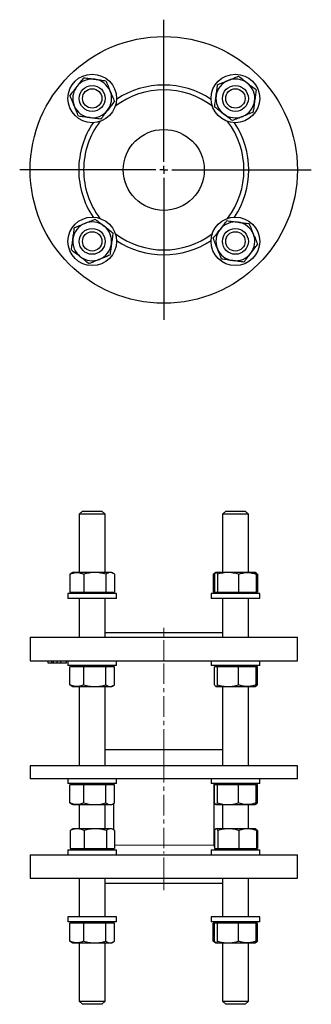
# Model space of a CAD drawing. Header units: millimetres. Extents: x 53 to 663, y 67 to 676.
# Tile 1 of 2: x 53 to 232, y 67 to 676. Entities that reach past the tile are written whole.
import ezdxf

# ---------------------------------------------------------------- set-up
doc = ezdxf.new("R2010")
doc.units = ezdxf.units.MM
doc.linetypes.add('CENTERX2', pattern=[20.32, 12.7, -2.54, 2.54, -2.54])
doc.layers.add('FORMAT', color=7, linetype='Continuous')

# ---------------------------------------------------------------- blocks, each defined once
blk = doc.blocks.new('SW_CENTERMARKSYMBOL_0')
at = {"layer": 'FORMAT', "color": 0}
for p, q in [((0, 5), (0, 92.89)), ((-5, 0), (-88.93, 0)), ((0, 0), (-2.5, 0)), ((0, 0), (0, 2.5)), ((0, 0), (0, -2.5)), ((0, 0), (2.5, 0)), ((5, 0), (91.03, 0)), ((0, -5), (0, -92.64))]:
    blk.add_line(p, q, dxfattribs=at)

msp = doc.modelspace()

# ---------------------------------------------------------------- linework, layer by layer
at = {"color": 7, "linetype": 'Continuous', "lineweight": 25}
for p, q in [((91.24, 372.05), (89.24, 370.05)), ((91.24, 372.05), (103.24, 372.05)), ((105.24, 370.05), (103.24, 372.05)), ((179.63, 372.05), (177.63, 370.05)), ((179.63, 372.05), (181.41, 372.05)), ((181.41, 372.05), (191.63, 372.05)), ((193.63, 370.05), (191.63, 372.05)), ((89.24, 370.05), (89.24, 334.05)), ((105.24, 370.05), (89.24, 370.05)), ((105.24, 334.05), (105.24, 370.05)), ((177.63, 370.05), (177.63, 334.05)), ((180, 370.05), (177.63, 370.05)), ((193.63, 370.05), (180, 370.05)), ((193.63, 334.05), (193.63, 370.05)), ((83.51, 332.98), (83.51, 321.85)), ((85.24, 334.05), (84.28, 333.49)), ((87.76, 334.05), (85.24, 334.05)), ((98.87, 334.05), (87.76, 334.05)), ((92.01, 332.98), (92.01, 321.85)), ((108.35, 334.05), (98.87, 334.05)), ((105.73, 332.98), (105.73, 321.85)), ((109.24, 334.05), (108.35, 334.05)), ((110.21, 333.49), (109.24, 334.05)), ((110.97, 332.98), (110.97, 321.85)), ((171.9, 332.98), (171.9, 321.85)), ((173.49, 333.97), (172.67, 333.49)), ((172.8, 332.98), (172.8, 321.85)), ((173.63, 334.05), (173.52, 333.98)), ((173.74, 334.05), (173.63, 334.05)), ((181.1, 334.05), (173.74, 334.05)), ((174.68, 332.98), (174.68, 321.85)), ((192.98, 334.05), (181.1, 334.05)), ((187.51, 332.98), (187.51, 321.85)), ((197.63, 334.05), (192.98, 334.05)), ((197.74, 333.98), (197.63, 334.05)), ((198.59, 333.49), (197.74, 333.98)), ((198.46, 332.98), (198.46, 321.85)), ((199.36, 332.98), (199.36, 321.85)), ((82.24, 321.05), (82.24, 318.05)), ((85.39, 321.05), (82.24, 321.05)), ((85.39, 318.05), (82.24, 318.05)), ((83.51, 321.85), (87.76, 321.85)), ((85.24, 321.85), (85.24, 321.05)), ((112.24, 321.05), (85.39, 321.05)), ((112.24, 318.05), (85.39, 318.05)), ((87.76, 321.85), (92.01, 321.85)), ((89.24, 318.05), (89.24, 294.05)), ((92.01, 321.85), (98.87, 321.85)), ((98.87, 321.85), (105.73, 321.85)), ((105.24, 294.05), (105.24, 318.05)), ((105.73, 321.85), (108.35, 321.85)), ((108.35, 321.85), (110.97, 321.85)), ((109.24, 321.05), (109.24, 321.85)), ((112.24, 318.05), (112.24, 321.05)), ((170.63, 321.05), (170.63, 318.05)), ((194.82, 321.05), (170.63, 321.05)), ((194.82, 318.05), (170.63, 318.05)), ((171.9, 321.85), (172.8, 321.85)), ((172.8, 321.85), (173.74, 321.85)), ((173.63, 321.85), (173.63, 321.05)), ((173.74, 321.85), (174.68, 321.85)), ((174.68, 321.85), (181.1, 321.85)), ((177.63, 318.05), (177.63, 294.05)), ((181.1, 321.85), (187.51, 321.85)), ((187.51, 321.85), (192.98, 321.85)), ((192.98, 321.85), (198.46, 321.85)), ((193.63, 294.05), (193.63, 318.05)), ((200.63, 321.05), (194.82, 321.05)), ((200.63, 318.05), (194.82, 318.05)), ((197.63, 321.05), (197.63, 321.85)), ((198.46, 321.85), (199.36, 321.85)), ((200.63, 318.05), (200.63, 321.05)), ((58.94, 294.05), (58.94, 279.55)), ((58.94, 294.05), (223.94, 294.05)), ((89.24, 294.35), (88.94, 294.05)), ((105.24, 297.05), (177.63, 297.05)), ((193.94, 294.05), (193.63, 294.35)), ((223.94, 279.55), (223.94, 294.05)), ((58.94, 279.55), (223.94, 279.55)), ((70.01, 278.05), (70.01, 279.55)), ((72.38, 278.05), (70.01, 278.05)), ((72.38, 278.05), (72.38, 279.55)), ((73.29, 278.05), (72.38, 278.05)), ((73.29, 278.05), (73.29, 279.55)), ((75.58, 278.05), (73.29, 278.05)), ((75.58, 278.05), (75.58, 279.55)), ((77.82, 278.05), (75.58, 278.05)), ((77.82, 278.05), (77.82, 279.55)), ((81.44, 278.05), (77.82, 278.05)), ((81.44, 278.05), (81.44, 279.55)), ((82.24, 279.55), (82.24, 276.55)), ((85.39, 276.55), (82.24, 276.55)), ((83.51, 264.62), (83.51, 275.75)), ((87.76, 275.75), (83.51, 275.75)), ((85.24, 276.55), (85.24, 275.75)), ((112.24, 276.55), (85.39, 276.55)), ((92.01, 275.75), (87.76, 275.75)), ((92.01, 264.62), (92.01, 275.75)), ((98.87, 275.75), (92.01, 275.75)), ((105.73, 275.75), (98.87, 275.75)), ((105.73, 264.62), (105.73, 275.75)), ((108.35, 275.75), (105.73, 275.75)), ((110.97, 275.75), (108.35, 275.75)), ((109.24, 275.75), (109.24, 276.55)), ((110.97, 264.62), (110.97, 275.75)), ((112.24, 276.55), (112.24, 279.55)), ((170.63, 279.55), (170.63, 276.55)), ((194.82, 276.55), (170.63, 276.55)), ((172.8, 264.62), (172.8, 275.75)), ((173.74, 275.75), (172.8, 275.75)), ((173.63, 276.55), (173.63, 275.75)), ((174.68, 275.75), (173.74, 275.75)), ((174.68, 264.62), (174.68, 275.75)), ((181.1, 275.75), (174.68, 275.75)), ((187.51, 275.75), (181.1, 275.75)), ((187.51, 264.62), (187.51, 275.75)), ((192.98, 275.75), (187.51, 275.75)), ((198.46, 275.75), (192.98, 275.75)), ((200.63, 276.55), (194.82, 276.55)), ((197.63, 275.75), (197.63, 276.55)), ((198.46, 264.62), (198.46, 275.75)), ((199.36, 275.75), (198.46, 275.75)), ((199.36, 264.62), (199.36, 275.75)), ((200.63, 276.55), (200.63, 279.55)), ((84.28, 264.1), (85.24, 263.55)), ((85.24, 263.55), (87.76, 263.55)), ((87.76, 263.55), (98.87, 263.55)), ((89.24, 263.55), (89.24, 214.51)), ((98.87, 263.55), (108.35, 263.55)), ((105.24, 214.51), (105.24, 263.55)), ((108.35, 263.55), (109.24, 263.55)), ((109.24, 263.55), (110.21, 264.1)), ((173.52, 263.61), (173.63, 263.55)), ((173.63, 263.55), (173.74, 263.55)), ((173.74, 263.55), (181.1, 263.55)), ((177.63, 263.55), (177.63, 214.51)), ((181.1, 263.55), (192.98, 263.55)), ((192.98, 263.55), (197.63, 263.55)), ((193.63, 214.51), (193.63, 263.55)), ((197.63, 263.55), (197.75, 263.61)), ((197.75, 263.61), (198.59, 264.1)), ((177.63, 224.51), (105.24, 224.51)), ((58.94, 214.51), (58.94, 206.51)), ((223.94, 214.51), (58.94, 214.51)), ((223.94, 206.51), (223.94, 214.51)), ((223.94, 206.51), (58.94, 206.51)), ((82.24, 206.51), (82.24, 203.51)), ((85.39, 203.51), (82.24, 203.51)), ((83.51, 191.58), (83.51, 202.71)), ((87.76, 202.71), (83.51, 202.71)), ((85.24, 203.51), (85.24, 202.71)), ((112.24, 203.51), (85.39, 203.51)), ((92.01, 202.71), (87.76, 202.71)), ((92.01, 191.58), (92.01, 202.71)), ((98.87, 202.71), (92.01, 202.71)), ((105.73, 202.71), (98.87, 202.71)), ((105.73, 191.58), (105.73, 202.71)), ((108.35, 202.71), (105.73, 202.71)), ((110.97, 202.71), (108.35, 202.71)), ((109.24, 202.71), (109.24, 203.51)), ((110.44, 203.51), (110.44, 202.71)), ((110.97, 191.58), (110.97, 202.71)), ((112.24, 203.51), (112.24, 206.51)), ((170.63, 206.51), (170.63, 203.51)), ((194.82, 203.51), (170.63, 203.51)), ((172.44, 165.55), (172.44, 203.51)), ((172.8, 202.71), (172.44, 202.71)), ((172.8, 191.58), (172.8, 202.71)), ((173.74, 202.71), (172.8, 202.71)), ((173.63, 203.51), (173.63, 202.71)), ((174.68, 202.71), (173.74, 202.71)), ((174.68, 191.58), (174.68, 202.71)), ((181.1, 202.71), (174.68, 202.71)), ((187.51, 202.71), (181.1, 202.71)), ((187.51, 191.58), (187.51, 202.71)), ((192.98, 202.71), (187.51, 202.71)), ((198.46, 202.71), (192.98, 202.71)), ((200.63, 203.51), (194.82, 203.51)), ((197.63, 202.71), (197.63, 203.51)), ((198.46, 191.58), (198.46, 202.71)), ((199.36, 202.71), (198.46, 202.71)), ((199.36, 191.58), (199.36, 202.71)), ((200.63, 203.51), (200.63, 206.51)), ((84.28, 191.06), (85.24, 190.51)), ((85.24, 190.51), (87.76, 190.51)), ((87.76, 190.51), (98.87, 190.51)), ((89.24, 190.51), (89.24, 175.55)), ((98.87, 190.51), (108.35, 190.51)), ((105.24, 175.55), (105.24, 190.51)), ((108.35, 190.51), (109.24, 190.51)), ((109.24, 190.51), (110.21, 191.06)), ((110.44, 191.21), (110.44, 174.84)), ((172.67, 191.06), (172.44, 191.21)), ((172.67, 191.06), (173.49, 190.59)), ((173.52, 190.57), (173.63, 190.51)), ((173.63, 190.51), (173.74, 190.51)), ((173.74, 190.51), (181.1, 190.51)), ((177.63, 190.51), (177.63, 175.55)), ((181.1, 190.51), (192.98, 190.51)), ((192.98, 190.51), (197.63, 190.51)), ((193.63, 175.55), (193.63, 190.51)), ((197.63, 190.51), (197.75, 190.57)), ((197.75, 190.57), (198.59, 191.06)), ((83.56, 174.48), (83.56, 163.35)), ((85.24, 175.55), (84.39, 175.06)), ((87.92, 175.55), (85.24, 175.55)), ((99.13, 175.55), (87.92, 175.55)), ((92.29, 174.48), (92.29, 163.35)), ((108.45, 175.55), (99.13, 175.55)), ((105.97, 174.48), (105.97, 163.35)), ((109.24, 175.55), (108.45, 175.55)), ((110.09, 175.06), (109.24, 175.55)), ((110.93, 174.48), (110.93, 163.35)), ((172.69, 174.48), (172.69, 163.35)), ((173.44, 175.44), (172.78, 175.06)), ((173.63, 175.55), (173.48, 175.46)), ((173.78, 175.55), (173.63, 175.55)), ((181.34, 175.55), (173.78, 175.55)), ((174.87, 174.48), (174.87, 163.35)), ((193.19, 175.55), (181.34, 175.55)), ((187.81, 174.48), (187.81, 163.35)), ((197.63, 175.55), (193.19, 175.55)), ((197.79, 175.46), (197.63, 175.55)), ((198.48, 175.06), (197.79, 175.46)), ((198.57, 174.48), (198.57, 163.35)), ((199.32, 174.48), (199.32, 163.35)), ((58.94, 159.55), (58.94, 145.05)), ((58.94, 159.55), (223.94, 159.55)), ((82.24, 162.55), (82.24, 159.55)), ((82.24, 162.55), (112.24, 162.55)), ((83.56, 163.35), (87.92, 163.35)), ((85.24, 163.35), (85.24, 162.55)), ((87.92, 163.35), (92.29, 163.35)), ((92.29, 163.35), (99.13, 163.35)), ((99.13, 163.35), (105.97, 163.35)), ((105.97, 163.35), (108.45, 163.35)), ((108.45, 163.35), (110.93, 163.35)), ((109.24, 162.55), (109.24, 163.35)), ((112.24, 159.55), (112.24, 162.55)), ((170.63, 162.55), (170.63, 159.55)), ((170.63, 162.55), (200.63, 162.55)), ((172.69, 163.35), (173.78, 163.35)), ((173.63, 163.35), (173.63, 162.55)), ((173.78, 163.35), (174.87, 163.35)), ((174.87, 163.35), (181.34, 163.35)), ((181.34, 163.35), (187.81, 163.35)), ((187.81, 163.35), (193.19, 163.35)), ((193.19, 163.35), (198.57, 163.35)), ((197.63, 162.55), (197.63, 163.35)), ((198.57, 163.35), (199.32, 163.35)), ((200.63, 159.55), (200.63, 162.55)), ((223.94, 145.05), (223.94, 159.55)), ((58.94, 145.05), (223.94, 145.05)), ((88.94, 145.05), (89.24, 144.74)), ((89.24, 145.05), (89.24, 121.05)), ((105.24, 121.05), (105.24, 145.05)), ((105.24, 142.05), (177.63, 142.05)), ((177.63, 145.05), (177.63, 121.05)), ((193.63, 144.74), (193.94, 145.05)), ((193.63, 121.05), (193.63, 145.05)), ((82.24, 121.05), (82.24, 118.05)), ((85.39, 121.05), (82.24, 121.05)), ((85.39, 118.05), (82.24, 118.05)), ((83.51, 106.12), (83.51, 117.25)), ((87.76, 117.25), (83.51, 117.25)), ((85.24, 118.05), (85.24, 117.25)), ((112.24, 121.05), (85.39, 121.05)), ((112.24, 118.05), (85.39, 118.05)), ((92.01, 117.25), (87.76, 117.25)), ((92.01, 106.12), (92.01, 117.25)), ((98.87, 117.25), (92.01, 117.25)), ((105.73, 117.25), (98.87, 117.25)), ((105.73, 106.12), (105.73, 117.25)), ((108.35, 117.25), (105.73, 117.25)), ((110.97, 117.25), (108.35, 117.25)), ((109.24, 117.25), (109.24, 118.05)), ((110.97, 106.12), (110.97, 117.25)), ((112.24, 118.05), (112.24, 121.05)), ((170.63, 121.05), (170.63, 118.05)), ((194.82, 121.05), (170.63, 121.05)), ((194.82, 118.05), (170.63, 118.05)), ((171.9, 106.12), (171.9, 117.25)), ((172.8, 117.25), (171.9, 117.25)), ((172.8, 106.12), (172.8, 117.25)), ((173.74, 117.25), (172.8, 117.25)), ((173.63, 118.05), (173.63, 117.25)), ((174.68, 117.25), (173.74, 117.25)), ((174.68, 106.12), (174.68, 117.25)), ((181.1, 117.25), (174.68, 117.25)), ((187.51, 117.25), (181.1, 117.25)), ((187.51, 106.12), (187.51, 117.25)), ((192.98, 117.25), (187.51, 117.25)), ((198.46, 117.25), (192.98, 117.25)), ((200.63, 121.05), (194.82, 121.05)), ((200.63, 118.05), (194.82, 118.05)), ((197.63, 117.25), (197.63, 118.05)), ((198.46, 106.12), (198.46, 117.25)), ((199.36, 117.25), (198.46, 117.25)), ((199.36, 106.12), (199.36, 117.25)), ((200.63, 118.05), (200.63, 121.05)), ((84.28, 105.6), (85.24, 105.05)), ((85.24, 105.05), (87.76, 105.05)), ((87.76, 105.05), (98.87, 105.05)), ((89.24, 105.05), (89.24, 69.05)), ((98.87, 105.05), (108.35, 105.05)), ((105.24, 69.05), (105.24, 105.05)), ((108.35, 105.05), (109.24, 105.05)), ((109.24, 105.05), (110.21, 105.6)), ((172.67, 105.6), (173.49, 105.13)), ((173.52, 105.11), (173.63, 105.05)), ((173.63, 105.05), (173.74, 105.05)), ((173.74, 105.05), (181.1, 105.05)), ((177.63, 105.05), (177.63, 69.05)), ((181.1, 105.05), (192.98, 105.05)), ((192.98, 105.05), (197.63, 105.05)), ((193.63, 69.05), (193.63, 105.05)), ((197.63, 105.05), (197.75, 105.11)), ((197.75, 105.11), (198.59, 105.6)), ((89.24, 69.05), (91.24, 67.05)), ((89.24, 69.05), (105.24, 69.05)), ((103.24, 67.05), (91.24, 67.05)), ((103.24, 67.05), (105.24, 69.05)), ((177.63, 69.05), (179.63, 67.05)), ((177.63, 69.05), (180, 69.05)), ((181.41, 67.05), (179.63, 67.05)), ((180, 69.05), (193.63, 69.05)), ((191.63, 67.05), (181.41, 67.05)), ((191.63, 67.05), (193.63, 69.05))]:
    msp.add_line(p, q, dxfattribs=at)
at = {"color": 8, "linetype": 'Continuous', "lineweight": 18}
msp.add_line((110.93, 165.55), (172.44, 165.55), dxfattribs=at)
at = {"color": 7, "linetype": 'Continuous', "lineweight": 25}
for centre, radius in [((141.44, 583.03), 82.5), ((97.24, 627.23), 15), ((185.63, 627.23), 15), ((97.24, 627.23), 8), ((185.63, 627.23), 8), ((97.24, 627.23), 6), ((185.63, 627.23), 6), ((141.44, 583.03), 25), ((97.24, 538.84), 15), ((185.63, 538.84), 15), ((97.24, 538.84), 8), ((97.24, 538.84), 6), ((185.63, 538.84), 8), ((185.63, 538.84), 6)]:
    msp.add_circle(centre, radius, dxfattribs=at)
for centre, radius, start, end in [((97.24, 627.23), 12, 142.20909, 202.20909), ((97.24, 627.23), 12, 82.20909, 142.20909), ((97.24, 627.23), 12, 22.20909, 82.20909), ((141.44, 583.03), 52.5, 56.20082, 123.79918), ((185.63, 627.23), 12, 112.20909, 172.20909), ((185.63, 627.23), 12, 52.20909, 112.20909), ((185.63, 627.23), 12, 352.20909, 52.20909), ((97.24, 627.23), 12, 322.20909, 22.20909), ((141.44, 583.03), 49.5, 52.7144, 127.2856), ((185.63, 627.23), 12, 172.20909, 232.20909), ((97.24, 627.23), 12, 202.20909, 262.20909), ((185.63, 627.23), 12, 292.20909, 352.20909), ((97.24, 627.23), 12, 262.20909, 322.20909), ((185.63, 627.23), 12, 232.20909, 292.20909), ((141.44, 583.03), 52.5, 146.20082, 180), ((141.44, 583.03), 49.5, 142.7144, 180), ((141.44, 583.03), 49.5, 322.7144, 37.2856), ((141.44, 583.03), 52.5, 326.20082, 33.79918), ((141.44, 583.03), 52.5, 180, 213.79918), ((141.44, 583.03), 49.5, 180, 217.2856), ((97.24, 538.84), 12, 112.20909, 172.20909), ((97.24, 538.84), 12, 52.20909, 112.20909), ((97.24, 538.84), 12, 352.20909, 52.20909), ((185.63, 538.84), 12, 82.20909, 142.20909), ((185.63, 538.84), 12, 22.20909, 82.20909), ((141.44, 583.03), 49.5, 232.7144, 307.2856), ((185.63, 538.84), 12, 142.20909, 202.20909), ((185.63, 538.84), 12, 322.20909, 22.20909), ((97.24, 538.84), 12, 172.20909, 232.20909), ((97.24, 538.84), 12, 292.20909, 352.20909), ((141.44, 583.03), 52.5, 236.20082, 303.79918), ((185.63, 538.84), 12, 202.20909, 262.20909), ((185.63, 538.84), 12, 262.20909, 322.20909), ((97.24, 538.84), 12, 232.20909, 292.20909), ((178.44, 165.55), 6, 180, 196.70949), ((104.44, 165.55), 6, 330, 338.48981), ((178.44, 165.55), 6, 201.51019, 210)]:
    msp.add_arc(centre, radius, start, end, dxfattribs=at)
for points, knots in [([(92.01, 640.06), (91.32, 639.16), (90.61, 638.25), (89.19, 636.42), (88.48, 635.51), (87.76, 634.58)], [0, 0, 0, 0, 0.5, 0.5, 1, 1, 1, 1]), ([(92.01, 640.06), (93.13, 639.9), (94.26, 639.75), (96.55, 639.43), (97.7, 639.28), (98.87, 639.12)], [0, 0, 0, 0, 0.5, 0.5, 1, 1, 1, 1]), ([(181.1, 638.34), (181.64, 638.56), (182.19, 638.78), (183.27, 639.22), (183.81, 639.44), (185.41, 640.1), (186.46, 640.53), (187.51, 640.96)], [0, 0, 0, 0, 0.25, 0.25, 0.5, 0.5, 1, 1, 1, 1]), ([(192.98, 636.71), (192.52, 637.07), (192.06, 637.43), (191.13, 638.15), (190.66, 638.51), (189.29, 639.57), (188.4, 640.27), (187.51, 640.96)], [0, 0, 0, 0, 0.25, 0.25, 0.5, 0.5, 1, 1, 1, 1]), ([(87.76, 634.58), (87.4, 634.12), (87.04, 633.65), (86.32, 632.72), (85.96, 632.26), (84.9, 630.89), (84.2, 629.99), (83.51, 629.11)], [0, 0, 0, 0, 0.25, 0.25, 0.5, 0.5, 1, 1, 1, 1]), ([(98.87, 639.12), (99.45, 639.04), (100.04, 638.96), (101.2, 638.8), (101.77, 638.72), (103.48, 638.48), (104.61, 638.33), (105.73, 638.18)], [0, 0, 0, 0, 0.25, 0.25, 0.5, 0.5, 1, 1, 1, 1]), ([(105.73, 638.18), (106.16, 637.13), (106.59, 636.07), (107.47, 633.93), (107.91, 632.86), (108.35, 631.76)], [0, 0, 0, 0, 0.5, 0.5, 1, 1, 1, 1]), ([(173.74, 628.85), (173.82, 629.44), (173.9, 630.02), (174.06, 631.18), (174.14, 631.75), (174.37, 633.47), (174.53, 634.6), (174.68, 635.72)], [0, 0, 0, 0, 0.25, 0.25, 0.5, 0.5, 1, 1, 1, 1]), ([(174.68, 635.72), (175.73, 636.15), (176.79, 636.58), (178.92, 637.45), (180, 637.89), (181.1, 638.34)], [0, 0, 0, 0, 0.5, 0.5, 1, 1, 1, 1]), ([(198.46, 632.46), (197.57, 633.16), (196.66, 633.86), (194.83, 635.28), (193.91, 635.99), (192.98, 636.71)], [0, 0, 0, 0, 0.5, 0.5, 1, 1, 1, 1]), ([(86.13, 622.69), (85.91, 623.24), (85.69, 623.78), (85.25, 624.86), (85.03, 625.4), (84.37, 627), (83.94, 628.06), (83.51, 629.11)], [0, 0, 0, 0, 0.25, 0.25, 0.5, 0.5, 1, 1, 1, 1]), ([(108.35, 631.76), (108.58, 631.22), (108.8, 630.67), (109.24, 629.59), (109.46, 629.05), (110.11, 627.45), (110.54, 626.4), (110.97, 625.35)], [0, 0, 0, 0, 0.25, 0.25, 0.5, 0.5, 1, 1, 1, 1]), ([(172.8, 621.99), (172.96, 623.11), (173.11, 624.24), (173.42, 626.53), (173.58, 627.68), (173.74, 628.85)], [0, 0, 0, 0, 0.5, 0.5, 1, 1, 1, 1]), ([(198.46, 632.46), (198.31, 631.34), (198.15, 630.21), (197.84, 627.92), (197.68, 626.77), (197.52, 625.6)], [0, 0, 0, 0, 0.5, 0.5, 1, 1, 1, 1]), ([(88.75, 616.28), (88.32, 617.33), (87.89, 618.38), (87.02, 620.52), (86.58, 621.6), (86.13, 622.69)], [0, 0, 0, 0, 0.5, 0.5, 1, 1, 1, 1]), ([(110.97, 625.35), (110.28, 624.46), (109.57, 623.55), (108.16, 621.72), (107.44, 620.8), (106.73, 619.87)], [0, 0, 0, 0, 0.5, 0.5, 1, 1, 1, 1]), ([(178.28, 617.74), (177.82, 618.1), (177.35, 618.46), (176.42, 619.19), (175.96, 619.54), (174.59, 620.61), (173.69, 621.3), (172.8, 621.99)], [0, 0, 0, 0, 0.25, 0.25, 0.5, 0.5, 1, 1, 1, 1]), ([(197.52, 625.6), (197.44, 625.02), (197.36, 624.43), (197.2, 623.28), (197.12, 622.7), (196.89, 620.99), (196.73, 619.86), (196.58, 618.74)], [0, 0, 0, 0, 0.25, 0.25, 0.5, 0.5, 1, 1, 1, 1]), ([(95.62, 615.34), (95.03, 615.42), (94.45, 615.5), (93.29, 615.66), (92.72, 615.73), (91, 615.97), (89.87, 616.12), (88.75, 616.28)], [0, 0, 0, 0, 0.25, 0.25, 0.5, 0.5, 1, 1, 1, 1]), ([(102.48, 614.4), (101.36, 614.55), (100.23, 614.71), (97.94, 615.02), (96.79, 615.18), (95.62, 615.34)], [0, 0, 0, 0, 0.5, 0.5, 1, 1, 1, 1]), ([(106.73, 619.87), (106.37, 619.41), (106.01, 618.95), (105.28, 618.01), (104.93, 617.55), (103.86, 616.18), (103.17, 615.28), (102.48, 614.4)], [0, 0, 0, 0, 0.25, 0.25, 0.5, 0.5, 1, 1, 1, 1]), ([(183.75, 613.5), (182.86, 614.19), (181.95, 614.9), (180.12, 616.31), (179.2, 617.03), (178.28, 617.74)], [0, 0, 0, 0, 0.5, 0.5, 1, 1, 1, 1]), ([(190.17, 616.12), (189.62, 615.9), (189.08, 615.67), (187.99, 615.23), (187.46, 615.01), (185.86, 614.36), (184.8, 613.93), (183.75, 613.5)], [0, 0, 0, 0, 0.25, 0.25, 0.5, 0.5, 1, 1, 1, 1]), ([(196.58, 618.74), (195.53, 618.31), (194.48, 617.88), (192.34, 617), (191.26, 616.56), (190.17, 616.12)], [0, 0, 0, 0, 0.5, 0.5, 1, 1, 1, 1]), ([(86.29, 547.33), (87.34, 547.76), (88.4, 548.19), (90.54, 549.06), (91.61, 549.5), (92.71, 549.95)], [0, 0, 0, 0, 0.5, 0.5, 1, 1, 1, 1]), ([(92.71, 549.95), (93.25, 550.17), (93.8, 550.39), (94.88, 550.84), (95.42, 551.05), (97.02, 551.71), (98.07, 552.14), (99.12, 552.57)], [0, 0, 0, 0, 0.25, 0.25, 0.5, 0.5, 1, 1, 1, 1]), ([(99.12, 552.57), (100.01, 551.88), (100.92, 551.17), (102.75, 549.75), (103.67, 549.04), (104.6, 548.32)], [0, 0, 0, 0, 0.5, 0.5, 1, 1, 1, 1]), ([(104.6, 548.32), (105.06, 547.96), (105.52, 547.6), (106.46, 546.88), (106.92, 546.52), (108.29, 545.46), (109.19, 544.76), (110.07, 544.08)], [0, 0, 0, 0, 0.25, 0.25, 0.5, 0.5, 1, 1, 1, 1]), ([(176.15, 546.19), (176.51, 546.65), (176.87, 547.12), (177.59, 548.05), (177.95, 548.51), (179.01, 549.88), (179.71, 550.78), (180.39, 551.67)], [0, 0, 0, 0, 0.25, 0.25, 0.5, 0.5, 1, 1, 1, 1]), ([(180.39, 551.67), (181.52, 551.51), (182.65, 551.36), (184.93, 551.05), (186.09, 550.89), (187.26, 550.73)], [0, 0, 0, 0, 0.5, 0.5, 1, 1, 1, 1]), ([(187.26, 550.73), (187.84, 550.65), (188.43, 550.57), (189.58, 550.41), (190.16, 550.33), (191.87, 550.1), (193, 549.94), (194.12, 549.79)], [0, 0, 0, 0, 0.25, 0.25, 0.5, 0.5, 1, 1, 1, 1]), ([(194.12, 549.79), (194.55, 548.74), (194.98, 547.68), (195.85, 545.55), (196.3, 544.47), (196.74, 543.37)], [0, 0, 0, 0, 0.5, 0.5, 1, 1, 1, 1]), ([(85.35, 540.47), (85.43, 541.05), (85.51, 541.63), (85.67, 542.79), (85.75, 543.37), (85.99, 545.08), (86.14, 546.21), (86.29, 547.33)], [0, 0, 0, 0, 0.25, 0.25, 0.5, 0.5, 1, 1, 1, 1]), ([(110.07, 544.08), (109.92, 542.95), (109.76, 541.82), (109.45, 539.54), (109.29, 538.38), (109.13, 537.21)], [0, 0, 0, 0, 0.5, 0.5, 1, 1, 1, 1]), ([(171.9, 540.72), (172.59, 541.61), (173.3, 542.52), (174.72, 544.35), (175.43, 545.27), (176.15, 546.19)], [0, 0, 0, 0, 0.5, 0.5, 1, 1, 1, 1]), ([(196.74, 543.37), (196.96, 542.83), (197.19, 542.28), (197.63, 541.2), (197.85, 540.66), (198.5, 539.06), (198.93, 538.01), (199.36, 536.96)], [0, 0, 0, 0, 0.25, 0.25, 0.5, 0.5, 1, 1, 1, 1]), ([(84.41, 533.6), (84.57, 534.72), (84.72, 535.86), (85.04, 538.14), (85.19, 539.3), (85.35, 540.47)], [0, 0, 0, 0, 0.5, 0.5, 1, 1, 1, 1]), ([(109.13, 537.21), (109.05, 536.63), (108.97, 536.04), (108.81, 534.89), (108.74, 534.31), (108.5, 532.6), (108.35, 531.47), (108.19, 530.35)], [0, 0, 0, 0, 0.25, 0.25, 0.5, 0.5, 1, 1, 1, 1]), ([(174.52, 534.3), (174.3, 534.85), (174.08, 535.39), (173.63, 536.48), (173.42, 537.01), (172.76, 538.61), (172.33, 539.67), (171.9, 540.72)], [0, 0, 0, 0, 0.25, 0.25, 0.5, 0.5, 1, 1, 1, 1]), ([(195.11, 531.49), (195.47, 531.95), (195.83, 532.41), (196.56, 533.34), (196.91, 533.81), (197.98, 535.18), (198.67, 536.08), (199.36, 536.96)], [0, 0, 0, 0, 0.25, 0.25, 0.5, 0.5, 1, 1, 1, 1]), ([(84.41, 533.6), (85.31, 532.91), (86.22, 532.2), (88.05, 530.79), (88.96, 530.07), (89.89, 529.36)], [0, 0, 0, 0, 0.5, 0.5, 1, 1, 1, 1]), ([(108.19, 530.35), (107.14, 529.92), (106.09, 529.49), (103.95, 528.62), (102.87, 528.18), (101.78, 527.73)], [0, 0, 0, 0, 0.5, 0.5, 1, 1, 1, 1]), ([(177.14, 527.89), (176.71, 528.94), (176.28, 529.99), (175.41, 532.13), (174.97, 533.21), (174.52, 534.3)], [0, 0, 0, 0, 0.5, 0.5, 1, 1, 1, 1]), ([(190.87, 526.01), (191.56, 526.9), (192.27, 527.81), (193.68, 529.64), (194.4, 530.56), (195.11, 531.49)], [0, 0, 0, 0, 0.5, 0.5, 1, 1, 1, 1]), ([(89.89, 529.36), (90.35, 529), (90.82, 528.64), (91.75, 527.91), (92.21, 527.56), (93.58, 526.49), (94.48, 525.8), (95.36, 525.11)], [0, 0, 0, 0, 0.25, 0.25, 0.5, 0.5, 1, 1, 1, 1]), ([(101.78, 527.73), (101.23, 527.51), (100.69, 527.28), (99.61, 526.84), (99.07, 526.62), (97.47, 525.97), (96.41, 525.54), (95.36, 525.11)], [0, 0, 0, 0, 0.25, 0.25, 0.5, 0.5, 1, 1, 1, 1]), ([(184, 526.95), (183.42, 527.03), (182.84, 527.11), (181.68, 527.27), (181.1, 527.35), (179.39, 527.58), (178.26, 527.74), (177.14, 527.89)], [0, 0, 0, 0, 0.25, 0.25, 0.5, 0.5, 1, 1, 1, 1]), ([(190.87, 526.01), (189.75, 526.16), (188.62, 526.32), (186.33, 526.63), (185.17, 526.79), (184, 526.95)], [0, 0, 0, 0, 0.5, 0.5, 1, 1, 1, 1]), ([(83.51, 332.98), (84.21, 333.3), (84.91, 333.57), (86.33, 333.95), (87.04, 334.05), (87.76, 334.05)], [0, 0, 0, 0, 0.5, 0.5, 1, 1, 1, 1]), ([(83.51, 332.98), (83.66, 333.08), (83.91, 333.27), (84.17, 333.42), (84.28, 333.49)], [0, 0, 0, 0, 0.554854, 1, 1, 1, 1]), ([(87.76, 334.05), (88.12, 334.05), (88.48, 334.02), (89.2, 333.92), (89.56, 333.85), (90.62, 333.57), (91.32, 333.3), (92.01, 332.98)], [0, 0, 0, 0, 0.25, 0.25, 0.5, 0.5, 1, 1, 1, 1]), ([(98.87, 334.05), (98.29, 334.05), (97.7, 334.02), (96.54, 333.92), (95.97, 333.85), (94.26, 333.57), (93.13, 333.3), (92.01, 332.98)], [0, 0, 0, 0, 0.25, 0.25, 0.5, 0.5, 1, 1, 1, 1]), ([(105.73, 332.98), (104.61, 333.3), (103.48, 333.57), (101.19, 333.95), (100.04, 334.05), (98.87, 334.05)], [0, 0, 0, 0, 0.5, 0.5, 1, 1, 1, 1]), ([(108.35, 334.05), (108.13, 334.05), (107.91, 334.02), (107.47, 333.92), (107.25, 333.85), (106.59, 333.57), (106.16, 333.3), (105.73, 332.98)], [0, 0, 0, 0, 0.25, 0.25, 0.5, 0.5, 1, 1, 1, 1]), ([(110.97, 332.98), (110.54, 333.3), (110.11, 333.57), (109.24, 333.95), (108.8, 334.05), (108.35, 334.05)], [0, 0, 0, 0, 0.5, 0.5, 1, 1, 1, 1]), ([(171.9, 332.98), (172.04, 333.08), (172.3, 333.27), (172.56, 333.42), (172.67, 333.49)], [0, 0, 0, 0, 0.554854, 1, 1, 1, 1]), ([(173.06, 333.45), (172.93, 333.41), (172.54, 333.27), (172.16, 333.09), (171.9, 332.98)], [0, 0, 0, 0, 0.3340778, 1, 1, 1, 1]), ([(173.74, 334.05), (173.66, 334.05), (173.58, 334.02), (173.42, 333.92), (173.35, 333.85), (173.11, 333.57), (172.96, 333.3), (172.8, 332.98)], [0, 0, 0, 0, 0.25, 0.25, 0.5, 0.5, 1, 1, 1, 1]), ([(174.68, 332.98), (174.53, 333.3), (174.37, 333.57), (174.06, 333.95), (173.9, 334.05), (173.74, 334.05)], [0, 0, 0, 0, 0.5, 0.5, 1, 1, 1, 1]), ([(181.1, 334.05), (180.55, 334.05), (180, 334.02), (178.92, 333.92), (178.39, 333.85), (176.78, 333.57), (175.73, 333.3), (174.68, 332.98)], [0, 0, 0, 0, 0.25, 0.25, 0.5, 0.5, 1, 1, 1, 1]), ([(187.51, 332.98), (186.46, 333.3), (185.4, 333.57), (183.27, 333.95), (182.19, 334.05), (181.1, 334.05)], [0, 0, 0, 0, 0.5, 0.5, 1, 1, 1, 1]), ([(187.51, 332.98), (188.4, 333.3), (189.31, 333.57), (191.14, 333.95), (192.06, 334.05), (192.98, 334.05)], [0, 0, 0, 0, 0.5, 0.5, 1, 1, 1, 1]), ([(192.98, 334.05), (193.45, 334.05), (193.91, 334.02), (194.84, 333.92), (195.31, 333.85), (196.68, 333.57), (197.57, 333.3), (198.46, 332.98)], [0, 0, 0, 0, 0.25, 0.25, 0.5, 0.5, 1, 1, 1, 1]), ([(197.74, 333.98), (197.79, 333.95), (197.88, 333.89), (198.03, 333.73), (198.17, 333.52), (198.32, 333.27), (198.41, 333.07), (198.46, 332.98)], [0, 0, 0, 0, 0.187388, 0.387792, 0.591817, 0.795934, 1, 1, 1, 1]), ([(199.36, 332.98), (199.22, 333.08), (198.94, 333.29), (198.51, 333.54), (198.18, 333.72), (198, 333.78), (197.96, 333.8)], [0, 0, 0, 0, 0.305103, 0.610293, 0.915324, 1, 1, 1, 1]), ([(87.76, 263.55), (87.4, 263.55), (87.04, 263.57), (86.32, 263.67), (85.96, 263.74), (84.9, 264.03), (84.2, 264.3), (83.51, 264.62)], [0, 0, 0, 0, 0.25, 0.25, 0.5, 0.5, 1, 1, 1, 1]), ([(84.28, 264.1), (84.16, 264.18), (83.9, 264.33), (83.65, 264.52), (83.51, 264.62)], [0, 0, 0, 0, 0.474578, 1, 1, 1, 1]), ([(92.01, 264.62), (91.32, 264.29), (90.61, 264.02), (89.19, 263.65), (88.48, 263.55), (87.76, 263.55)], [0, 0, 0, 0, 0.5, 0.5, 1, 1, 1, 1]), ([(92.01, 264.62), (93.13, 264.29), (94.26, 264.02), (96.55, 263.65), (97.7, 263.55), (98.87, 263.55)], [0, 0, 0, 0, 0.5, 0.5, 1, 1, 1, 1]), ([(98.87, 263.55), (99.45, 263.55), (100.04, 263.57), (101.2, 263.67), (101.77, 263.74), (103.48, 264.02), (104.61, 264.29), (105.73, 264.62)], [0, 0, 0, 0, 0.25, 0.25, 0.5, 0.5, 1, 1, 1, 1]), ([(105.73, 264.62), (106.16, 264.29), (106.59, 264.02), (107.47, 263.65), (107.91, 263.55), (108.35, 263.55)], [0, 0, 0, 0, 0.5, 0.5, 1, 1, 1, 1]), ([(108.35, 263.55), (108.58, 263.55), (108.8, 263.57), (109.24, 263.67), (109.46, 263.74), (110.11, 264.02), (110.54, 264.29), (110.97, 264.62)], [0, 0, 0, 0, 0.25, 0.25, 0.5, 0.5, 1, 1, 1, 1]), ([(172.8, 264.62), (172.96, 264.29), (173.11, 264.02), (173.42, 263.65), (173.58, 263.55), (173.74, 263.55)], [0, 0, 0, 0, 0.5, 0.5, 1, 1, 1, 1]), ([(173.74, 263.55), (173.82, 263.55), (173.9, 263.57), (174.06, 263.67), (174.14, 263.74), (174.37, 264.02), (174.53, 264.29), (174.68, 264.62)], [0, 0, 0, 0, 0.25, 0.25, 0.5, 0.5, 1, 1, 1, 1]), ([(174.68, 264.62), (175.73, 264.29), (176.79, 264.02), (178.92, 263.65), (180, 263.55), (181.1, 263.55)], [0, 0, 0, 0, 0.5, 0.5, 1, 1, 1, 1]), ([(181.1, 263.55), (181.64, 263.55), (182.19, 263.57), (183.27, 263.67), (183.81, 263.74), (185.41, 264.02), (186.46, 264.29), (187.51, 264.62)], [0, 0, 0, 0, 0.25, 0.25, 0.5, 0.5, 1, 1, 1, 1]), ([(192.98, 263.55), (192.52, 263.55), (192.06, 263.57), (191.13, 263.67), (190.66, 263.74), (189.29, 264.03), (188.4, 264.3), (187.51, 264.62)], [0, 0, 0, 0, 0.25, 0.25, 0.5, 0.5, 1, 1, 1, 1]), ([(198.46, 264.62), (197.57, 264.29), (196.66, 264.02), (194.83, 263.65), (193.91, 263.55), (192.98, 263.55)], [0, 0, 0, 0, 0.5, 0.5, 1, 1, 1, 1]), ([(198.46, 264.62), (198.41, 264.52), (198.31, 264.31), (198.15, 264.05), (198, 263.83), (197.86, 263.69), (197.78, 263.64), (197.74, 263.62)], [0, 0, 0, 0, 0.215476, 0.431012, 0.646437, 0.86593, 1, 1, 1, 1]), ([(197.96, 263.8), (198.02, 263.82), (198.22, 263.9), (198.55, 264.08), (198.96, 264.32), (199.23, 264.52), (199.36, 264.62)], [0, 0, 0, 0, 0.13263, 0.42169, 0.710882, 1, 1, 1, 1]), ([(87.76, 190.51), (87.4, 190.51), (87.04, 190.53), (86.32, 190.63), (85.96, 190.7), (84.9, 190.99), (84.2, 191.26), (83.51, 191.58)], [0, 0, 0, 0, 0.25, 0.25, 0.5, 0.5, 1, 1, 1, 1]), ([(84.28, 191.06), (84.16, 191.14), (83.9, 191.29), (83.65, 191.48), (83.51, 191.58)], [0, 0, 0, 0, 0.4745783, 1, 1, 1, 1]), ([(92.01, 191.58), (91.32, 191.25), (90.61, 190.98), (89.19, 190.61), (88.48, 190.51), (87.76, 190.51)], [0, 0, 0, 0, 0.5, 0.5, 1, 1, 1, 1]), ([(92.01, 191.58), (93.13, 191.25), (94.26, 190.98), (96.55, 190.61), (97.7, 190.51), (98.87, 190.51)], [0, 0, 0, 0, 0.5, 0.5, 1, 1, 1, 1]), ([(98.87, 190.51), (99.45, 190.51), (100.04, 190.53), (101.2, 190.63), (101.77, 190.7), (103.48, 190.98), (104.61, 191.25), (105.73, 191.58)], [0, 0, 0, 0, 0.25, 0.25, 0.5, 0.5, 1, 1, 1, 1]), ([(105.73, 191.58), (106.16, 191.25), (106.59, 190.98), (107.47, 190.61), (107.91, 190.51), (108.35, 190.51)], [0, 0, 0, 0, 0.5, 0.5, 1, 1, 1, 1]), ([(108.35, 190.51), (108.58, 190.51), (108.8, 190.53), (109.24, 190.63), (109.46, 190.7), (110.11, 190.98), (110.54, 191.25), (110.97, 191.58)], [0, 0, 0, 0, 0.25, 0.25, 0.5, 0.5, 1, 1, 1, 1]), ([(172.44, 191.34), (172.62, 191.26), (172.82, 191.18), (173.03, 191.1), (173.06, 191.09)], [0, 0, 0, 0, 0.863851, 1, 1, 1, 1]), ([(172.8, 191.58), (172.96, 191.25), (173.11, 190.98), (173.42, 190.61), (173.58, 190.51), (173.74, 190.51)], [0, 0, 0, 0, 0.5, 0.5, 1, 1, 1, 1]), ([(173.74, 190.51), (173.82, 190.51), (173.9, 190.53), (174.06, 190.63), (174.14, 190.7), (174.37, 190.98), (174.53, 191.25), (174.68, 191.58)], [0, 0, 0, 0, 0.25, 0.25, 0.5, 0.5, 1, 1, 1, 1]), ([(174.68, 191.58), (175.73, 191.25), (176.79, 190.98), (178.92, 190.61), (180, 190.51), (181.1, 190.51)], [0, 0, 0, 0, 0.5, 0.5, 1, 1, 1, 1]), ([(181.1, 190.51), (181.64, 190.51), (182.19, 190.53), (183.27, 190.63), (183.81, 190.7), (185.41, 190.98), (186.46, 191.25), (187.51, 191.58)], [0, 0, 0, 0, 0.25, 0.25, 0.5, 0.5, 1, 1, 1, 1]), ([(192.98, 190.51), (192.52, 190.51), (192.06, 190.53), (191.13, 190.63), (190.66, 190.7), (189.29, 190.99), (188.4, 191.26), (187.51, 191.58)], [0, 0, 0, 0, 0.25, 0.25, 0.5, 0.5, 1, 1, 1, 1]), ([(198.46, 191.58), (197.57, 191.25), (196.66, 190.98), (194.83, 190.61), (193.91, 190.51), (192.98, 190.51)], [0, 0, 0, 0, 0.5, 0.5, 1, 1, 1, 1]), ([(198.46, 191.58), (198.41, 191.48), (198.31, 191.27), (198.15, 191.01), (198, 190.79), (197.86, 190.65), (197.78, 190.6), (197.74, 190.58)], [0, 0, 0, 0, 0.2154757, 0.4310125, 0.6464369, 0.8659297, 1, 1, 1, 1]), ([(197.96, 190.76), (198.02, 190.78), (198.22, 190.86), (198.55, 191.04), (198.96, 191.28), (199.23, 191.48), (199.36, 191.58)], [0, 0, 0, 0, 0.13263, 0.42169, 0.710882, 1, 1, 1, 1]), ([(87.92, 175.55), (87.56, 175.55), (87.19, 175.52), (86.44, 175.42), (86.07, 175.35), (84.98, 175.07), (84.27, 174.8), (83.56, 174.48)], [0, 0, 0, 0, 0.25, 0.25, 0.5, 0.5, 1, 1, 1, 1]), ([(83.56, 174.48), (83.69, 174.58), (83.96, 174.78), (84.24, 174.97), (84.38, 175.05), (84.39, 175.06)], [0, 0, 0, 0, 0.482596, 0.965328, 1, 1, 1, 1]), ([(92.29, 174.48), (91.58, 174.8), (90.85, 175.07), (89.4, 175.45), (88.66, 175.55), (87.92, 175.55)], [0, 0, 0, 0, 0.5, 0.5, 1, 1, 1, 1]), ([(99.13, 175.55), (98.55, 175.55), (97.97, 175.52), (96.81, 175.42), (96.24, 175.35), (94.53, 175.07), (93.41, 174.8), (92.29, 174.48)], [0, 0, 0, 0, 0.25, 0.25, 0.5, 0.5, 1, 1, 1, 1]), ([(105.97, 174.48), (104.85, 174.8), (103.73, 175.07), (101.45, 175.45), (100.3, 175.55), (99.13, 175.55)], [0, 0, 0, 0, 0.5, 0.5, 1, 1, 1, 1]), ([(108.45, 175.55), (108.24, 175.55), (108.03, 175.52), (107.61, 175.42), (107.4, 175.35), (106.79, 175.07), (106.38, 174.8), (105.97, 174.48)], [0, 0, 0, 0, 0.25, 0.25, 0.5, 0.5, 1, 1, 1, 1]), ([(110.93, 174.48), (110.52, 174.8), (110.11, 175.07), (109.29, 175.45), (108.87, 175.55), (108.45, 175.55)], [0, 0, 0, 0, 0.5, 0.5, 1, 1, 1, 1]), ([(172.44, 174.84), (172.54, 174.91), (172.66, 174.99), (172.77, 175.05), (172.78, 175.06)], [0, 0, 0, 0, 0.915735, 1, 1, 1, 1]), ([(172.94, 174.89), (172.79, 174.83), (172.62, 174.77), (172.46, 174.7), (172.44, 174.69)], [0, 0, 0, 0, 0.879652, 1, 1, 1, 1]), ([(173.78, 175.55), (173.69, 175.55), (173.6, 175.52), (173.41, 175.42), (173.32, 175.35), (173.05, 175.07), (172.87, 174.8), (172.69, 174.48)], [0, 0, 0, 0, 0.25, 0.25, 0.5, 0.5, 1, 1, 1, 1]), ([(174.87, 174.48), (174.69, 174.8), (174.51, 175.07), (174.15, 175.45), (173.97, 175.55), (173.78, 175.55)], [0, 0, 0, 0, 0.5, 0.5, 1, 1, 1, 1]), ([(181.34, 175.55), (180.79, 175.55), (180.24, 175.52), (179.15, 175.42), (178.61, 175.35), (176.99, 175.07), (175.93, 174.8), (174.87, 174.48)], [0, 0, 0, 0, 0.25, 0.25, 0.5, 0.5, 1, 1, 1, 1]), ([(187.81, 174.48), (186.75, 174.8), (185.69, 175.07), (183.53, 175.45), (182.44, 175.55), (181.34, 175.55)], [0, 0, 0, 0, 0.5, 0.5, 1, 1, 1, 1]), ([(193.19, 175.55), (192.74, 175.55), (192.28, 175.52), (191.37, 175.42), (190.91, 175.35), (189.56, 175.07), (188.68, 174.8), (187.81, 174.48)], [0, 0, 0, 0, 0.25, 0.25, 0.5, 0.5, 1, 1, 1, 1]), ([(198.57, 174.48), (197.7, 174.8), (196.8, 175.07), (195, 175.45), (194.1, 175.55), (193.19, 175.55)], [0, 0, 0, 0, 0.5, 0.5, 1, 1, 1, 1]), ([(197.78, 175.45), (197.82, 175.43), (197.92, 175.38), (198.07, 175.23), (198.24, 175.02), (198.41, 174.77), (198.52, 174.57), (198.57, 174.48)], [0, 0, 0, 0, 0.144222, 0.355272, 0.570134, 0.785094, 1, 1, 1, 1]), ([(199.32, 174.48), (199.18, 174.58), (198.92, 174.79), (198.51, 175.04), (198.2, 175.22), (198.03, 175.28), (197.99, 175.3)], [0, 0, 0, 0, 0.305078, 0.610242, 0.915247, 1, 1, 1, 1]), ([(87.76, 105.05), (87.4, 105.05), (87.04, 105.07), (86.32, 105.17), (85.96, 105.24), (84.9, 105.53), (84.2, 105.8), (83.51, 106.12)], [0, 0, 0, 0, 0.25, 0.25, 0.5, 0.5, 1, 1, 1, 1]), ([(84.28, 105.6), (84.16, 105.68), (83.9, 105.83), (83.65, 106.02), (83.51, 106.12)], [0, 0, 0, 0, 0.474578, 1, 1, 1, 1]), ([(92.01, 106.12), (91.32, 105.79), (90.61, 105.52), (89.19, 105.15), (88.48, 105.05), (87.76, 105.05)], [0, 0, 0, 0, 0.5, 0.5, 1, 1, 1, 1]), ([(92.01, 106.12), (93.13, 105.79), (94.26, 105.52), (96.55, 105.15), (97.7, 105.05), (98.87, 105.05)], [0, 0, 0, 0, 0.5, 0.5, 1, 1, 1, 1]), ([(98.87, 105.05), (99.45, 105.05), (100.04, 105.07), (101.2, 105.17), (101.77, 105.24), (103.48, 105.52), (104.61, 105.79), (105.73, 106.12)], [0, 0, 0, 0, 0.25, 0.25, 0.5, 0.5, 1, 1, 1, 1]), ([(105.73, 106.12), (106.16, 105.79), (106.59, 105.52), (107.47, 105.15), (107.91, 105.05), (108.35, 105.05)], [0, 0, 0, 0, 0.5, 0.5, 1, 1, 1, 1]), ([(108.35, 105.05), (108.58, 105.05), (108.8, 105.07), (109.24, 105.17), (109.46, 105.24), (110.11, 105.52), (110.54, 105.79), (110.97, 106.12)], [0, 0, 0, 0, 0.25, 0.25, 0.5, 0.5, 1, 1, 1, 1]), ([(171.9, 106.12), (172.08, 106.04), (172.44, 105.88), (172.82, 105.72), (173.03, 105.64), (173.06, 105.63)], [0, 0, 0, 0, 0.463292, 0.926937, 1, 1, 1, 1]), ([(172.67, 105.6), (172.55, 105.68), (172.29, 105.83), (172.04, 106.02), (171.9, 106.12)], [0, 0, 0, 0, 0.474578, 1, 1, 1, 1]), ([(172.8, 106.12), (172.96, 105.79), (173.11, 105.52), (173.42, 105.15), (173.58, 105.05), (173.74, 105.05)], [0, 0, 0, 0, 0.5, 0.5, 1, 1, 1, 1]), ([(173.74, 105.05), (173.82, 105.05), (173.9, 105.07), (174.06, 105.17), (174.14, 105.24), (174.37, 105.52), (174.53, 105.79), (174.68, 106.12)], [0, 0, 0, 0, 0.25, 0.25, 0.5, 0.5, 1, 1, 1, 1]), ([(174.68, 106.12), (175.73, 105.79), (176.79, 105.52), (178.92, 105.15), (180, 105.05), (181.1, 105.05)], [0, 0, 0, 0, 0.5, 0.5, 1, 1, 1, 1]), ([(181.1, 105.05), (181.64, 105.05), (182.19, 105.07), (183.27, 105.17), (183.81, 105.24), (185.41, 105.52), (186.46, 105.79), (187.51, 106.12)], [0, 0, 0, 0, 0.25, 0.25, 0.5, 0.5, 1, 1, 1, 1]), ([(192.98, 105.05), (192.52, 105.05), (192.06, 105.07), (191.13, 105.17), (190.66, 105.24), (189.29, 105.53), (188.4, 105.8), (187.51, 106.12)], [0, 0, 0, 0, 0.25, 0.25, 0.5, 0.5, 1, 1, 1, 1]), ([(198.46, 106.12), (197.57, 105.79), (196.66, 105.52), (194.83, 105.15), (193.91, 105.05), (192.98, 105.05)], [0, 0, 0, 0, 0.5, 0.5, 1, 1, 1, 1]), ([(198.46, 106.12), (198.41, 106.02), (198.31, 105.81), (198.15, 105.55), (198, 105.33), (197.86, 105.19), (197.78, 105.14), (197.74, 105.12)], [0, 0, 0, 0, 0.215476, 0.431012, 0.646437, 0.86593, 1, 1, 1, 1]), ([(197.96, 105.3), (198.02, 105.32), (198.22, 105.4), (198.55, 105.58), (198.96, 105.82), (199.23, 106.02), (199.36, 106.12)], [0, 0, 0, 0, 0.1326298, 0.4216902, 0.7108816, 1, 1, 1, 1])]:
    msp.add_open_spline(points, degree=3, knots=knots, dxfattribs=at)
at = {"layer": 'FORMAT', "linetype": 'CENTERX2', "lineweight": 18}
for p, q in [((141.44, 294.05), (141.44, 299.82)), ((141.44, 279.55), (141.44, 296.05)), ((141.44, 224.51), (141.44, 279.55)), ((141.44, 214.51), (141.44, 224.51)), ((141.44, 214.51), (141.44, 206.51)), ((141.44, 163.55), (141.44, 206.51)), ((141.44, 145.05), (141.44, 161.55)), ((141.44, 145.05), (141.44, 137.7))]:
    msp.add_line(p, q, dxfattribs=at)

# ---------------------------------------------------------------- block references
at = {"layer": 'FORMAT'}
msp.add_blockref('SW_CENTERMARKSYMBOL_0', (141.44, 583.03), dxfattribs=at)

doc.saveas('drawing.dxf')
